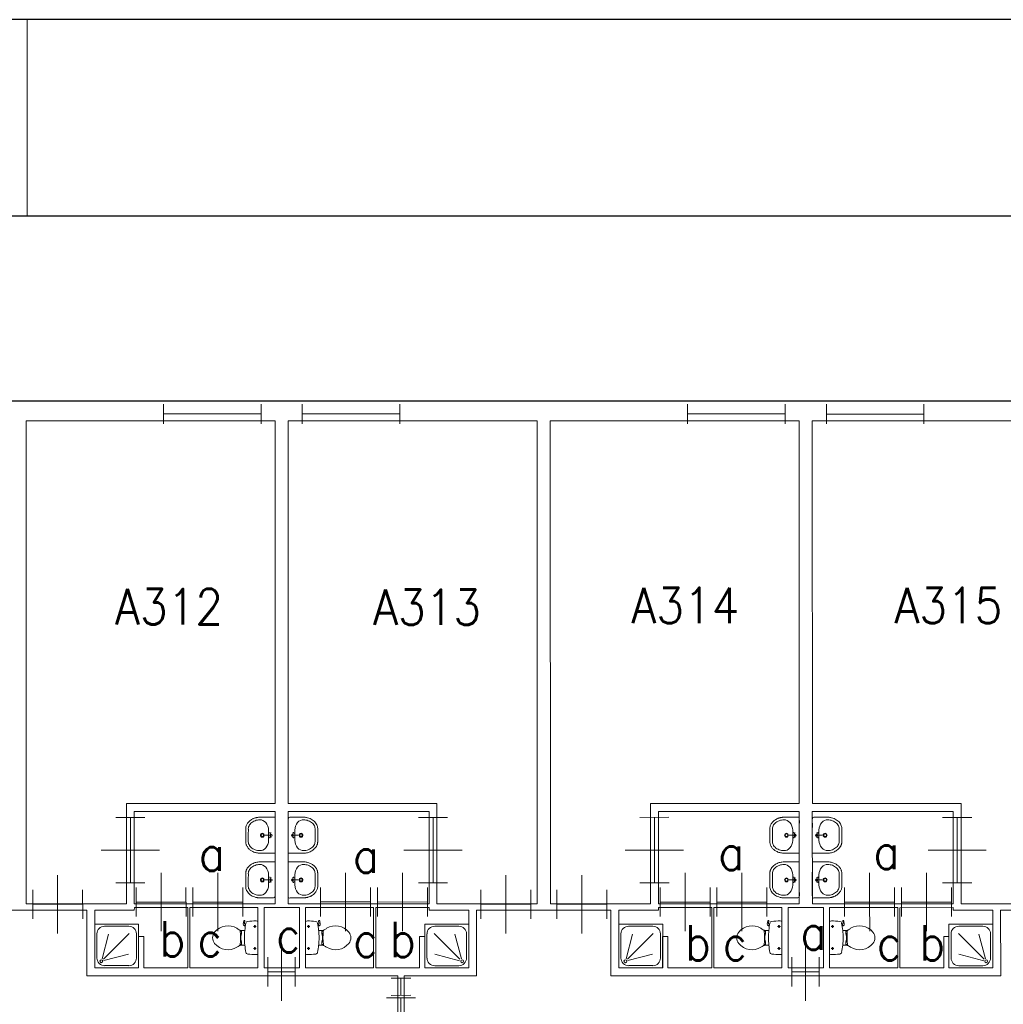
# Model space of a CAD drawing. Header units: metres. Extents: x 150886 to 151012, y 450412 to 450501.
# Tile 20 of 25: x 150949 to 150964, y 450486 to 450501. Entities that reach past the tile are written whole.
import ezdxf
from ezdxf.enums import TextEntityAlignment as Align

# ---------------------------------------------------------------- set-up
doc = ezdxf.new("R2010")
doc.units = ezdxf.units.M
doc.header["$MEASUREMENT"] = 0
for name, color, linetype, lineweight in [('BINNENMUUR', 7, 'Continuous', 0), ('BOUWKUNDE', 7, 'Continuous', 0), ('BUITENMUUR', 7, 'Continuous', 0), ('KADER', 7, 'Continuous', 0), ('LABEL', 7, 'Continuous', 0), ('SANITAIR', 7, 'Continuous', 0)]:
    doc.layers.add(name, color=color, linetype=linetype, lineweight=lineweight)
doc.styles.add('Style-STANDARD', font='STANDARD.shx')

# ---------------------------------------------------------------- blocks, each defined once
blk = doc.blocks.new('202_104')
at = {"layer": 'BOUWKUNDE', "color": 7, "linetype": 'Continuous', "lineweight": 0}
for p, q in [((0.187, 0), (0.187, 0.4)), ((-0.001, -0.2), (0, 0.2)), ((0.375, -0.2), (0.375, 0.2)), ((0, 0), (0.375, 0)), ((0.188, -0.4), (0.187, 0))]:
    blk.add_line(p, q, dxfattribs=at)
at = {"layer": 'KADER', "color": 7, "linetype": 'Continuous', "lineweight": 0, "extrusion": (0, 0, -1), "style": 'Style-STANDARD', "flags": 1}
for tag in ['soort', 'type']:
    blk.add_attdef(tag, (0, 0), '', height=0.324, rotation=108.1921, dxfattribs=at)
blk = doc.blocks.new('223_1')
at = {"layer": 'SANITAIR', "color": 7, "linetype": 'Continuous', "lineweight": 0}
for p, q in [((0.224, 0.951), (0.776, 0.949)), ((0.051, 0.225), (0.051, 0.775)), ((0.166, 0.209), (0.316, 0.769)), ((0.784, 0.784), (0.199, 0.199)), ((0.951, 0.775), (0.951, 0.224)), ((0.209, 0.166), (0.77, 0.315)), ((0.775, 0.049), (0.225, 0.049))]:
    blk.add_line(p, q, dxfattribs=at)
at = {"layer": 'SANITAIR', "color": 7, "linetype": 'Continuous', "lineweight": 0, "extrusion": (0, 0, -1), "flags": 128}
blk.add_lwpolyline([(0, 1), (0, 0), (-1, -0.001), (-1, 1)], close=True, dxfattribs=at)
at = {"layer": 'SANITAIR', "color": 7, "linetype": 'Continuous', "lineweight": 0, "extrusion": (0, 0, -1)}
blk.add_circle((-0.15, 0.15), 0.0315, dxfattribs=at)
for centre, start, end in [((-0.225, 0.775), 0.0001, 90.0001), ((-0.775, 0.775), 90.0001, 180.0001), ((-0.225, 0.225), 270.0001, 0.0001), ((-0.775, 0.225), 180.0001, 270.0001)]:
    blk.add_arc(centre, 0.175, start, end, dxfattribs=at)
blk = doc.blocks.new('202_105')
at = {"layer": 'BOUWKUNDE', "color": 7, "linetype": 'Continuous', "lineweight": 0}
for p, q in [((0.343, 0), (0.343, 0.4)), ((-0.001, -0.2), (0, 0.2)), ((0.686, -0.201), (0.686, 0.2)), ((0, 0), (0.687, -0.001)), ((0.343, -0.401), (0.343, 0))]:
    blk.add_line(p, q, dxfattribs=at)
at = {"layer": 'KADER', "color": 7, "linetype": 'Continuous', "lineweight": 0, "extrusion": (0, 0, -1), "style": 'Style-STANDARD', "flags": 1}
for tag in ['soort', 'type']:
    blk.add_attdef(tag, (0, 0), '', height=0.324, rotation=288.1925, dxfattribs=at)
blk = doc.blocks.new('202_106')
at = {"layer": 'BOUWKUNDE', "color": 7, "linetype": 'Continuous', "lineweight": 0}
for p, q in [((0.45, 0), (0.45, 0.4)), ((0, -0.2), (0.001, 0.2)), ((0.9, -0.2), (0.901, 0.2)), ((0, 0), (0.9, 0)), ((0.451, -0.4), (0.45, 0))]:
    blk.add_line(p, q, dxfattribs=at)
at = {"layer": 'KADER', "color": 7, "linetype": 'Continuous', "lineweight": 0, "extrusion": (0, 0, -1), "style": 'Style-STANDARD', "flags": 1}
for tag in ['type', 'soort']:
    blk.add_attdef(tag, (0, 0), '', height=0.324, rotation=198.1924, dxfattribs=at)
blk = doc.blocks.new('202_107')
at = {"layer": 'BOUWKUNDE', "color": 7, "linetype": 'Continuous', "lineweight": 0}
for p, q in [((0.343, 0), (0.343, 0.4)), ((-0.001, -0.2), (0, 0.2)), ((0.686, -0.2), (0.686, 0.2)), ((0, 0), (0.687, 0)), ((0.343, -0.4), (0.343, 0))]:
    blk.add_line(p, q, dxfattribs=at)
at = {"layer": 'KADER', "color": 7, "linetype": 'Continuous', "lineweight": 0, "extrusion": (0, 0, -1), "style": 'Style-STANDARD', "flags": 1}
for tag in ['soort', 'type']:
    blk.add_attdef(tag, (0, 0), '', height=0.324, rotation=288.1925, dxfattribs=at)
blk = doc.blocks.new('202_108')
at = {"layer": 'BOUWKUNDE', "color": 7, "linetype": 'Continuous', "lineweight": 0}
for p, q in [((0.343, 0), (0.344, 0.4)), ((0, -0.2), (0, 0.2)), ((0.687, -0.2), (0.687, 0.2)), ((0, 0), (0.687, 0)), ((0.343, -0.4), (0.343, 0))]:
    blk.add_line(p, q, dxfattribs=at)
at = {"layer": 'KADER', "color": 7, "linetype": 'Continuous', "lineweight": 0, "extrusion": (0, 0, -1), "style": 'Style-STANDARD', "flags": 1}
for tag in ['soort', 'type']:
    blk.add_attdef(tag, (0, 0), '', height=0.324, rotation=288.1925, dxfattribs=at)
blk = doc.blocks.new('WASTB')
at = {"layer": 'SANITAIR', "color": 7, "linetype": 'Continuous', "lineweight": 0}
for p, q in [((-9.9, 7.8), (-10, -8)), ((-6.3, 3.7), (-8.8, 2.8)), ((-6.5, -0.1), (-8.2, 4.4)), ((-6.5, -0.1), (-15.2, 0)), ((-6.3, -3.7), (-8.9, -3)), ((-6.5, -0.1), (-8.2, -4.5))]:
    blk.add_line(p, q, dxfattribs=at)
for centre, radius in [((-19.5, 0), 3), ((-19.5, 0), 2), ((-6.5, 0), 1.75)]:
    blk.add_circle(centre, radius, dxfattribs=at)
blk.add_ellipse((-21, 9.6), major_axis=(4, -13.6), ratio=0.751905, start_param=1.224555, end_param=2.997882, dxfattribs=at)
at = {"layer": 'SANITAIR', "color": 7, "linetype": 'Continuous', "lineweight": 0, "extrusion": (0, 0, -1)}
blk.add_ellipse((-21, -9.7), major_axis=(4, 13.6), ratio=0.751905, start_param=1.224555, end_param=2.997882, dxfattribs=at)
at = {"layer": 'SANITAIR', "color": 7, "linetype": 'Continuous', "lineweight": 0}
for points, weights, knots in [([(0.1, 27.4), (-11.7, 27.5), (-23.4, 27.5), (-23.5, 27.5), (-23.5, 27.5), (-45.5, 27), (-45, 9.1), (-45, 0), (-45, -9.1), (-45.5, -27.1), (-23.5, -27.5), (-23.5, -27.6), (-23.4, -27.6), (-11.7, -27.6), (0, -27.5), (0.1, -0.1), (0.1, 27.4)], [1, 1, 1, 1, 1, 0.707108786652, 1, 1, 1, 0.707108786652, 1, 1, 1, 1, 1, 1, 1], [0, 0, 0, 0.125, 0.125, 0.25, 0.25, 0.375, 0.375, 0.5, 0.5, 0.625, 0.625, 0.75, 0.75, 0.875, 0.875, 1, 1, 1]), ([(-23.4, -23.5), (-41.4, -23.2), (-41, -9.3), (-41, -9.2), (-41, -9.1), (-41, -0.1), (-40.9, 9), (-41, 9.1), (-41, 9.2), (-41.4, 23.1), (-23.4, 23.5)], [1, 0.707108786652, 1, 1, 1, 1, 1, 1, 1, 0.707108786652, 1], [0, 0, 0, 0.2, 0.2, 0.4, 0.4, 0.6, 0.6, 0.8, 0.8, 1, 1, 1])]:
    blk.add_rational_spline(points, weights, degree=2, knots=knots, dxfattribs=at)
blk = doc.blocks.new('221')
at = {"layer": 'SANITAIR', "color": 7, "linetype": 'Continuous', "lineweight": 0, "xscale": 0.00999781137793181, "yscale": 0.00999781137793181, "zscale": 0.00999781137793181, "rotation": 90.0002668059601}
blk.add_blockref('WASTB', (0, 0), dxfattribs=at)
blk = doc.blocks.new('WASTB_1')
at = {"layer": 'SANITAIR', "color": 7, "linetype": 'Continuous', "lineweight": 0}
for p, q in [((-6.5, 0.1), (-15.2, 0)), ((-10, 8), (-9.9, -7.9)), ((-6.3, 3.7), (-8.9, 3)), ((-6.5, 0.1), (-8.2, 4.5)), ((-6.5, 0.1), (-8.2, -4.4)), ((-6.3, -3.7), (-8.8, -2.9))]:
    blk.add_line(p, q, dxfattribs=at)
at = {"layer": 'SANITAIR', "color": 7, "linetype": 'Continuous', "lineweight": 0, "extrusion": (0, 0, -1)}
for centre, radius in [((19.5, 0), 3), ((19.5, 0), 2), ((6.5, 0), 1.75)]:
    blk.add_circle(centre, radius, dxfattribs=at)
at = {"layer": 'SANITAIR', "color": 7, "linetype": 'Continuous', "lineweight": 0}
blk.add_ellipse((-21, 9.7), major_axis=(4, -13.6), ratio=0.751905, start_param=1.224555, end_param=2.997882, dxfattribs=at)
at = {"layer": 'SANITAIR', "color": 7, "linetype": 'Continuous', "lineweight": 0, "extrusion": (0, 0, -1)}
blk.add_ellipse((-21, -9.6), major_axis=(4, 13.6), ratio=0.751905, start_param=1.224555, end_param=2.997882, dxfattribs=at)
at = {"layer": 'SANITAIR', "color": 7, "linetype": 'Continuous', "lineweight": 0}
for points, weights, knots in [([(0, 27.5), (-11.7, 27.5), (-23.4, 27.5), (-45.5, 27), (-45, 9.2), (-45, 0), (-45, -9.1), (-45.5, -27), (-23.5, -27.5), (-11.7, -27.5), (0.1, -27.4), (0.1, 0.1), (0, 27.5)], [1, 1, 1, 0.707108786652, 1, 1, 1, 0.707108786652, 1, 1, 1, 1, 1], [0, 0, 0, 0.166667, 0.166667, 0.333333, 0.333333, 0.5, 0.5, 0.666667, 0.666667, 0.833333, 0.833333, 1, 1, 1]), ([(-23.4, -23.5), (-41.4, -23.1), (-41, -9.2), (-41, -9.1), (-40.9, -9), (-41, 0.1), (-41, 9.1), (-41, 9.2), (-41, 9.3), (-41.4, 23.2), (-23.4, 23.5)], [1, 0.707108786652, 1, 1, 1, 1, 1, 1, 1, 0.707108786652, 1], [0, 0, 0, 0.2, 0.2, 0.4, 0.4, 0.6, 0.6, 0.8, 0.8, 1, 1, 1])]:
    blk.add_rational_spline(points, weights, degree=2, knots=knots, dxfattribs=at)
blk = doc.blocks.new('221_1')
at = {"layer": 'SANITAIR', "color": 7, "linetype": 'Continuous', "lineweight": 0, "xscale": 0.00999781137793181, "yscale": 0.00999781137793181, "zscale": 0.00999781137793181, "rotation": 89.9997331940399}
blk.add_blockref('WASTB_1', (0, 0), dxfattribs=at)
blk = doc.blocks.new('TOIL2B_1')
at = {"layer": 'SANITAIR', "color": 7, "linetype": 'Continuous', "lineweight": 0}
for p, q in [((25.5, -0.1), (-24.2, 0)), ((-13.6, -4.5), (-17.7, -4.5)), ((-15.6, -6.7), (-15.6, -2.5)), ((19.9, -4.5), (15.8, -4.5)), ((18, -6.6), (17.9, -2.5)), ((-10.4, -20.1), (-10.5, -23)), ((-9.4, -27.1), (-9.4, -25)), ((-9.4, -25), (-5, -25)), ((-6.1, -25), (-6, -26.9)), ((-5.1, -25.5), (-2.9, -25.5)), ((-5, -25), (-5, -26.7)), ((-2.9, -25.5), (-2.8, -26)), ((-2.8, -26), (4.1, -26)), ((4.2, -25.5), (4.1, -26)), ((6.4, -25.5), (4.2, -25.5)), ((6.3, -25), (6.3, -26.6)), ((10.8, -25), (6.3, -25)), ((7.4, -25.1), (7.4, -26.7)), ((10.7, -27), (10.8, -25)), ((11.7, -23), (11.8, -20)), ((18.5, -19.2), (18.9, -20.7)), ((18.8, -20.2), (21.7, -19.7)), ((21.8, -19.7), (21.5, -18.8)), ((26.8, -21.6), (21.6, -22.4)), ((22.9, -20.5), (26.5, -20)), ((27, -20.4), (27.3, -21))]:
    blk.add_line(p, q, dxfattribs=at)
at = {"layer": 'SANITAIR', "color": 7, "linetype": 'Continuous', "lineweight": 0, "extrusion": (0, 0, -1)}
for centre in [(15.6, -4.6), (-18, -4.6)]:
    blk.add_circle(centre, 1.2, dxfattribs=at)
at = {"layer": 'SANITAIR', "color": 7, "linetype": 'Continuous', "lineweight": 0}
for centre, radius, start, end in [((-20.7, -2.7), 4.34, 141.7701, 181.0195), ((90, -2.8), 115, 180.0003, 186.3312), ((22.1, -2.7), 4.34, 358.9812, 38.2305), ((-88.6, -2.8), 115, 353.6512, 0.0003), ((-21, -15.1), 3.4, 186.3312, 259.2907), ((0.7, 99.5), 120, 259.2907, 264.6984), ((-23.3, -23.1), 12.9, 326.1574, 0.0003), ((-9.4, -29.2), 2, 96.9361, 142.5803), ((0.7, 99.2), 119.8, 264.6984, 275.3022), ((1.6, -119.2), 92.6, 84.3008, 96.9361), ((10.6, -29), 2, 37.782, 84.3008), ((0.7, 99.5), 120, 275.3022, 280.7274), ((24.7, -23.1), 12.9, 180.0003, 213.8432), ((21.4, -20), 2.5, 195.9275, 278.4782), ((22.7, -19.6), 1, 191.8889, 277.2241), ((22.4, -15.2), 3.35, 280.7274, 353.6512), ((26.7, -20.6), 0.5, 15.7401, 97.2241), ((26.8, -21.2), 0.5, 278.4782, 15.7401), ((8.7, -45.7), 26.3, 148.908, 230.8795), ((24.8, -55.4), 45, 146.1574, 148.908), ((-7.4, -45.7), 26.3, 309.1211, 31.0926), ((-23.4, -55.4), 45, 31.0926, 33.8432), ((0.7, -55.6), 13.5, 230.8795, 309.1211)]:
    blk.add_arc(centre, radius, start, end, dxfattribs=at)
blk = doc.blocks.new('220_1')
at = {"layer": 'SANITAIR', "color": 7, "linetype": 'Continuous', "lineweight": 0, "xscale": 0.00999781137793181, "yscale": 0.00999781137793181, "zscale": 0.00999781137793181, "rotation": 359.9997331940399}
blk.add_blockref('TOIL2B_1', (-0.007, 0), dxfattribs=at)
blk = doc.blocks.new('TOIL2B')
at = {"layer": 'SANITAIR', "color": 7, "linetype": 'Continuous', "lineweight": 0}
for p, q in [((25.5, 0), (-24.1, -0.1)), ((-13.6, -4.5), (-17.7, -4.5)), ((-15.6, -6.6), (-15.6, -2.4)), ((19.9, -4.5), (15.8, -4.5)), ((18, -6.5), (18, -2.5)), ((-10.4, -20), (-10.4, -23)), ((-9.5, -27.1), (-9.4, -25)), ((-9.4, -25), (-5, -25)), ((-6, -25.1), (-6, -26.8)), ((-5, -25), (-5.1, -26.7)), ((-5.1, -25.5), (-2.8, -25.5)), ((-2.8, -25.5), (-2.8, -26)), ((-2.8, -26), (4.2, -26)), ((4.2, -25.5), (4.2, -26)), ((6.4, -25.5), (4.2, -25.5)), ((6.4, -25), (6.4, -26.6)), ((10.8, -25), (6.4, -25)), ((7.4, -25), (7.4, -26.8)), ((10.8, -27), (10.8, -25)), ((11.8, -23), (11.8, -20)), ((18.5, -19.2), (19, -20.6)), ((18.8, -20.2), (21.7, -19.6)), ((21.8, -19.7), (21.5, -18.8)), ((26.8, -21.6), (21.7, -22.4)), ((22.9, -20.5), (26.6, -20)), ((27.1, -20.4), (27.3, -21.1))]:
    blk.add_line(p, q, dxfattribs=at)
for centre in [(-15.6, -4.6), (18, -4.6)]:
    blk.add_circle(centre, 1.2, dxfattribs=at)
for centre, radius, start, end in [((-20.7, -2.7), 4.34, 141.7695, 181.0188), ((90, -2.8), 115, 179.9997, 186.3306), ((22.1, -2.7), 4.34, 358.9805, 38.2299), ((-88.6, -2.8), 115, 353.6505, 359.9997), ((-21, -15.1), 3.4, 186.3306, 259.2901), ((0.7, 99.5), 120, 259.2901, 264.6978), ((-23.3, -23.1), 12.9, 326.1568, 359.9997), ((-9.4, -29.2), 2, 96.9355, 142.5797), ((0.7, 99.2), 119.8, 264.6978, 275.3016), ((1.6, -119.2), 92.6, 84.3002, 96.9355), ((10.6, -29), 2, 37.7814, 84.3002), ((0.7, 99.5), 120, 275.3016, 280.7268), ((24.7, -23.1), 12.9, 179.9997, 213.8426), ((21.4, -20), 2.5, 195.9269, 278.4776), ((22.7, -19.5), 1, 191.8883, 277.2235), ((22.4, -15.2), 3.35, 280.7268, 353.6505), ((26.7, -20.6), 0.5, 15.7395, 97.2235), ((26.8, -21.2), 0.5, 278.4776, 15.7395), ((8.7, -45.7), 26.3, 148.9074, 230.8789), ((24.8, -55.4), 45, 146.1568, 148.9074), ((-7.4, -45.7), 26.3, 309.1205, 31.092), ((-23.4, -55.4), 45, 31.092, 33.8426), ((0.7, -55.6), 13.5, 230.8789, 309.1205)]:
    blk.add_arc(centre, radius, start, end, dxfattribs=at)
blk = doc.blocks.new('220')
at = {"layer": 'SANITAIR', "color": 7, "linetype": 'Continuous', "lineweight": 0, "xscale": 0.00999781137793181, "yscale": 0.00999781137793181, "zscale": 0.00999781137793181, "rotation": 0.0002668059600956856}
blk.add_blockref('TOIL2B', (-0.007, 0), dxfattribs=at)
blk = doc.blocks.new('202_109')
at = {"layer": 'BOUWKUNDE', "color": 7, "linetype": 'Continuous', "lineweight": 0}
for p, q in [((0.343, 0), (0.343, 0.4)), ((0, -0.2), (0, 0.2)), ((0.686, -0.201), (0.687, 0.2)), ((0, 0), (0.687, 0)), ((0.344, -0.4), (0.343, 0))]:
    blk.add_line(p, q, dxfattribs=at)
at = {"layer": 'KADER', "color": 7, "linetype": 'Continuous', "lineweight": 0, "style": 'Style-STANDARD', "flags": 1}
for tag in ['type', 'soort']:
    blk.add_attdef(tag, (0, 0), '', height=0.324, rotation=288.1925, dxfattribs=at)
blk = doc.blocks.new('202_110')
at = {"layer": 'BOUWKUNDE', "color": 7, "linetype": 'Continuous', "lineweight": 0}
for p, q in [((0.344, 0), (0.344, 0.401)), ((0.001, -0.2), (0, 0.2)), ((0.687, -0.2), (0.687, 0.201)), ((0, 0), (0.688, 0.001)), ((0.344, -0.4), (0.344, 0))]:
    blk.add_line(p, q, dxfattribs=at)
at = {"layer": 'KADER', "color": 7, "linetype": 'Continuous', "lineweight": 0, "style": 'Style-STANDARD', "flags": 1}
for tag in ['type', 'soort']:
    blk.add_attdef(tag, (0, 0), '', height=0.324, rotation=288.1925, dxfattribs=at)
blk = doc.blocks.new('202_111')
at = {"layer": 'BOUWKUNDE', "color": 7, "linetype": 'Continuous', "lineweight": 0}
for p, q in [((0.45, 0), (0.45, 0.4)), ((0, -0.2), (0, 0.2)), ((0.9, -0.2), (0.9, 0.2)), ((0, 0), (0.9, 0)), ((0.45, -0.4), (0.45, 0))]:
    blk.add_line(p, q, dxfattribs=at)
at = {"layer": 'KADER', "color": 7, "linetype": 'Continuous', "lineweight": 0, "style": 'Style-STANDARD', "flags": 1}
for tag in ['soort', 'type']:
    blk.add_attdef(tag, (0, 0), '', height=0.324, rotation=18.1924, dxfattribs=at)
blk = doc.blocks.new('223')
at = {"layer": 'SANITAIR', "color": 7, "linetype": 'Continuous', "lineweight": 0}
for p, q in [((0.224, 0.951), (0.775, 0.951)), ((0.049, 0.225), (0.049, 0.775)), ((0.164, 0.207), (0.315, 0.77)), ((0.784, 0.784), (0.199, 0.199)), ((0.949, 0.775), (0.949, 0.224)), ((0.209, 0.166), (0.769, 0.315)), ((0.775, 0.051), (0.225, 0.051))]:
    blk.add_line(p, q, dxfattribs=at)
at = {"layer": 'SANITAIR', "color": 7, "linetype": 'Continuous', "lineweight": 0, "flags": 128}
blk.add_lwpolyline([(-0.001, 1), (0, 0), (1, 0), (1, 0.999)], close=True, dxfattribs=at)
at = {"layer": 'SANITAIR', "color": 7, "linetype": 'Continuous', "lineweight": 0}
blk.add_circle((0.15, 0.15), 0.0315, dxfattribs=at)
at = {"layer": 'SANITAIR', "color": 7, "linetype": 'Continuous', "lineweight": 0, "extrusion": (0, 0, -1)}
for centre, start, end in [((-0.225, 0.775), 359.9999, 89.9999), ((-0.775, 0.775), 89.9999, 179.9999), ((-0.225, 0.225), 269.9999, 359.9999), ((-0.775, 0.225), 179.9999, 269.9999)]:
    blk.add_arc(centre, 0.175, start, end, dxfattribs=at)
blk = doc.blocks.new('202_112')
at = {"layer": 'BOUWKUNDE', "color": 7, "linetype": 'Continuous', "lineweight": 0}
for p, q in [((0.343, 0), (0.344, 0.4)), ((0.001, -0.2), (0, 0.2)), ((0.687, -0.2), (0.687, 0.2)), ((0, 0), (0.687, 0)), ((0.344, -0.4), (0.343, 0))]:
    blk.add_line(p, q, dxfattribs=at)
at = {"layer": 'KADER', "color": 7, "linetype": 'Continuous', "lineweight": 0, "style": 'Style-STANDARD', "flags": 1}
for tag in ['type', 'soort']:
    blk.add_attdef(tag, (0, 0), '', height=0.324, rotation=288.1925, dxfattribs=at)
blk = doc.blocks.new('204')
at = {"layer": 'BOUWKUNDE', "color": 7, "linetype": 'Continuous', "lineweight": 0}
for p, q in [((0, -0.101), (0, 0.101)), ((0, 0), (1, 0)), ((1, -0.101), (1, 0.101))]:
    blk.add_line(p, q, dxfattribs=at)
blk = doc.blocks.new('202_113')
at = {"layer": 'BOUWKUNDE', "color": 7, "linetype": 'Continuous', "lineweight": 0}
for p, q in [((0.187, -0.001), (0.187, 0.4)), ((-0.001, -0.2), (0, 0.2)), ((0.375, -0.201), (0.375, 0.199)), ((0, 0), (0.375, -0.001)), ((0.188, -0.4), (0.187, -0.001))]:
    blk.add_line(p, q, dxfattribs=at)
at = {"layer": 'KADER', "color": 7, "linetype": 'Continuous', "lineweight": 0, "extrusion": (0, 0, -1), "style": 'Style-STANDARD', "flags": 1}
for tag in ['soort', 'type']:
    blk.add_attdef(tag, (0, 0), '', height=0.324, rotation=108.1921, dxfattribs=at)
blk = doc.blocks.new('202_114')
at = {"layer": 'BOUWKUNDE', "color": 7, "linetype": 'Continuous', "lineweight": 0}
for p, q in [((0.343, 0), (0.343, 0.4)), ((-0.001, -0.2), (0, 0.2)), ((0.686, -0.2), (0.686, 0.2)), ((0, 0), (0.687, 0)), ((0.343, -0.4), (0.343, 0))]:
    blk.add_line(p, q, dxfattribs=at)
at = {"layer": 'KADER', "color": 7, "linetype": 'Continuous', "lineweight": 0, "extrusion": (0, 0, -1), "style": 'Style-STANDARD', "flags": 1}
for tag in ['soort', 'type']:
    blk.add_attdef(tag, (0, 0), '', height=0.324, rotation=288.1925, dxfattribs=at)
blk = doc.blocks.new('202_115')
at = {"layer": 'BOUWKUNDE', "color": 7, "linetype": 'Continuous', "lineweight": 0}
for p, q in [((0.45, -0.001), (0.449, 0.4)), ((-0.001, -0.2), (0, 0.2)), ((0.899, -0.201), (0.9, 0.199)), ((0, 0), (0.9, -0.001)), ((0.45, -0.401), (0.45, -0.001))]:
    blk.add_line(p, q, dxfattribs=at)
at = {"layer": 'KADER', "color": 7, "linetype": 'Continuous', "lineweight": 0, "extrusion": (0, 0, -1), "style": 'Style-STANDARD', "flags": 1}
for tag in ['type', 'soort']:
    blk.add_attdef(tag, (0, 0), '', height=0.324, rotation=198.1924, dxfattribs=at)
blk = doc.blocks.new('202_116')
at = {"layer": 'BOUWKUNDE', "color": 7, "linetype": 'Continuous', "lineweight": 0}
for p, q in [((0.343, 0), (0.343, 0.4)), ((-0.001, -0.2), (0, 0.2)), ((0.686, -0.201), (0.686, 0.2)), ((0, 0), (0.687, -0.001)), ((0.343, -0.401), (0.343, 0))]:
    blk.add_line(p, q, dxfattribs=at)
at = {"layer": 'KADER', "color": 7, "linetype": 'Continuous', "lineweight": 0, "extrusion": (0, 0, -1), "style": 'Style-STANDARD', "flags": 1}
for tag in ['soort', 'type']:
    blk.add_attdef(tag, (0, 0), '', height=0.324, rotation=288.1925, dxfattribs=at)
blk = doc.blocks.new('202_117')
at = {"layer": 'BOUWKUNDE', "color": 7, "linetype": 'Continuous', "lineweight": 0}
for p, q in [((0.343, 0.001), (0.344, 0.4)), ((0, -0.2), (0.001, 0.2)), ((0.687, -0.2), (0.687, 0.201)), ((0, 0), (0.687, 0)), ((0.344, -0.4), (0.343, 0.001))]:
    blk.add_line(p, q, dxfattribs=at)
at = {"layer": 'KADER', "color": 7, "linetype": 'Continuous', "lineweight": 0, "extrusion": (0, 0, -1), "style": 'Style-STANDARD', "flags": 1}
for tag in ['soort', 'type']:
    blk.add_attdef(tag, (0, 0), '', height=0.324, rotation=288.1925, dxfattribs=at)
blk = doc.blocks.new('202_118')
at = {"layer": 'BOUWKUNDE', "color": 7, "linetype": 'Continuous', "lineweight": 0}
for p, q in [((0.343, 0), (0.343, 0.4)), ((0, -0.2), (0, 0.2)), ((0.686, -0.2), (0.687, 0.2)), ((0, 0), (0.687, 0)), ((0.344, -0.4), (0.343, 0))]:
    blk.add_line(p, q, dxfattribs=at)
at = {"layer": 'KADER', "color": 7, "linetype": 'Continuous', "lineweight": 0, "style": 'Style-STANDARD', "flags": 1}
for tag in ['type', 'soort']:
    blk.add_attdef(tag, (0, 0), '', height=0.324, rotation=288.1925, dxfattribs=at)
blk = doc.blocks.new('202_119')
at = {"layer": 'BOUWKUNDE', "color": 7, "linetype": 'Continuous', "lineweight": 0}
for p, q in [((0.344, 0), (0.344, 0.4)), ((0.001, -0.2), (0, 0.2)), ((0.687, -0.2), (0.687, 0.2)), ((0, 0), (0.688, 0)), ((0.344, -0.4), (0.344, 0))]:
    blk.add_line(p, q, dxfattribs=at)
at = {"layer": 'KADER', "color": 7, "linetype": 'Continuous', "lineweight": 0, "style": 'Style-STANDARD', "flags": 1}
for tag in ['type', 'soort']:
    blk.add_attdef(tag, (0, 0), '', height=0.324, rotation=288.1925, dxfattribs=at)
blk = doc.blocks.new('202_120')
at = {"layer": 'BOUWKUNDE', "color": 7, "linetype": 'Continuous', "lineweight": 0}
for p, q in [((0.45, 0), (0.451, 0.4)), ((0.001, -0.2), (0, 0.2)), ((0.901, -0.2), (0.9, 0.2)), ((0, 0), (0.9, 0)), ((0.45, -0.4), (0.45, 0))]:
    blk.add_line(p, q, dxfattribs=at)
at = {"layer": 'KADER', "color": 7, "linetype": 'Continuous', "lineweight": 0, "style": 'Style-STANDARD', "flags": 1}
for tag in ['soort', 'type']:
    blk.add_attdef(tag, (0, 0), '', height=0.324, rotation=18.1924, dxfattribs=at)
blk = doc.blocks.new('202_191')
at = {"layer": 'BOUWKUNDE', "color": 7, "linetype": 'Continuous', "lineweight": 0}
for p, q in [((0.45, 0), (0.45, 0.4)), ((0, -0.2), (0, 0.2)), ((0.9, -0.2), (0.899, 0.2)), ((0, 0), (0.9, 0)), ((0.449, -0.4), (0.45, 0))]:
    blk.add_line(p, q, dxfattribs=at)
at = {"layer": 'KADER', "color": 7, "linetype": 'Continuous', "lineweight": 0, "style": 'Style-STANDARD', "flags": 1}
for tag in ['soort', 'type']:
    blk.add_attdef(tag, (0, 0), '', height=0.324, rotation=18.1924, dxfattribs=at)
blk = doc.blocks.new('204_6')
at = {"layer": 'BOUWKUNDE', "color": 7, "linetype": 'Continuous', "lineweight": 0}
for p, q in [((0, -0.15), (0, 0.151)), ((0, 0), (0.264, 0.001)), ((0.264, -0.15), (0.263, 0.15))]:
    blk.add_line(p, q, dxfattribs=at)
blk = doc.blocks.new('A3L')
at = {"layer": 'KADER', "color": 7, "linetype": 'Continuous', "lineweight": 30}
for p, q in [((2, 57.401), (-82, 57.401)), ((0, 55.4), (-77, 55.4))]:
    blk.add_line(p, q, dxfattribs=at)
at = {"layer": 'KADER', "color": 7, "linetype": 'Continuous', "lineweight": 0}
blk.add_line((-40.002, 57.4), (-40.002, 55.4), dxfattribs=at)

msp = doc.modelspace()

# ---------------------------------------------------------------- linework, layer by layer
at = {"layer": 'BINNENMUUR', "color": 7, "linetype": 'Continuous', "lineweight": 13, "flags": 128}
for points in [[(150949.054, 450495.132), (150949.055, 450487.757), (150950.584, 450487.757), (150950.584, 450489.287), (150952.854, 450489.287), (150952.854, 450495.132)], [(150953.054, 450495.132), (150953.054, 450489.286), (150955.324, 450489.287), (150955.324, 450487.757), (150956.855, 450487.757), (150956.854, 450495.132)], [(150957.054, 450495.131), (150957.055, 450487.757), (150958.584, 450487.757), (150958.584, 450489.287), (150960.855, 450489.287), (150960.854, 450495.132)], [(150961.054, 450495.132), (150961.055, 450489.287), (150963.324, 450489.287), (150963.324, 450487.756), (150964.854, 450487.757), (150964.854, 450495.132)], [(150950.704, 450489.167), (150950.704, 450487.757), (150952.855, 450487.757), (150952.854, 450489.167)], [(150953.055, 450489.167), (150953.055, 450487.757), (150955.204, 450487.757), (150955.205, 450489.167)], [(150958.705, 450489.167), (150958.704, 450487.757), (150960.854, 450487.757), (150960.854, 450489.167)], [(150961.054, 450489.167), (150961.055, 450487.757), (150963.204, 450487.757), (150963.205, 450489.167)], [(150936.365, 450486.658), (150936.364, 450485.256), (150939.929, 450485.256), (150939.929, 450484.256), (150941.979, 450484.256), (150941.98, 450485.257), (150947.929, 450485.256), (150947.929, 450484.256), (150949.98, 450484.256), (150949.98, 450485.256), (150954.725, 450485.257), (150954.725, 450486.657), (150949.979, 450486.657), (150949.979, 450487.657), (150947.93, 450487.657), (150947.93, 450486.657), (150941.979, 450486.657), (150941.979, 450487.657), (150939.93, 450487.658), (150939.929, 450486.657)], [(150950.099, 450487.657), (150950.1, 450486.777), (150950.769, 450486.777), (150950.77, 450487.257), (150950.85, 450487.257), (150950.849, 450486.777), (150951.52, 450486.777), (150951.52, 450487.697), (150950.705, 450487.698), (150950.704, 450487.657)], [(150951.55, 450487.697), (150951.551, 450486.777), (150952.59, 450486.777), (150952.59, 450487.697)], [(150952.685, 450487.697), (150952.684, 450486.777), (150953.224, 450486.777), (150953.225, 450487.697)], [(150953.319, 450487.697), (150953.318, 450486.776), (150954.358, 450486.777), (150954.358, 450487.697)], [(150954.389, 450487.697), (150954.389, 450486.777), (150955.06, 450486.777), (150955.059, 450487.257), (150955.139, 450487.257), (150955.14, 450486.777), (150955.809, 450486.777), (150955.809, 450487.657), (150955.204, 450487.657), (150955.205, 450487.697)], [(150954.825, 450486.657), (150954.825, 450485.256), (150955.929, 450485.256), (150955.929, 450484.256), (150957.98, 450484.256), (150957.98, 450485.256), (150963.929, 450485.256), (150963.929, 450484.256), (150964.904, 450484.256), (150964.904, 450487.657), (150963.929, 450487.657), (150963.93, 450486.657), (150957.979, 450486.657), (150957.979, 450487.657), (150955.93, 450487.657), (150955.93, 450486.657)], [(150958.099, 450487.657), (150958.1, 450486.777), (150958.769, 450486.777), (150958.769, 450487.257), (150958.849, 450487.257), (150958.849, 450486.777), (150959.52, 450486.777), (150959.52, 450487.697), (150958.705, 450487.697), (150958.704, 450487.657)], [(150959.551, 450487.697), (150959.55, 450486.777), (150960.59, 450486.777), (150960.591, 450487.697)], [(150960.685, 450487.697), (150960.684, 450486.777), (150961.224, 450486.777), (150961.225, 450487.697)], [(150961.318, 450487.697), (150961.318, 450486.777), (150962.359, 450486.777), (150962.358, 450487.697)], [(150962.389, 450487.696), (150962.389, 450486.777), (150963.06, 450486.777), (150963.06, 450487.257), (150963.14, 450487.257), (150963.14, 450486.777), (150963.809, 450486.777), (150963.809, 450487.657), (150963.204, 450487.657), (150963.205, 450487.697)]]:
    msp.add_lwpolyline(points, close=True, dxfattribs=at)
at = {"layer": 'BUITENMUUR', "color": 7, "linetype": 'Continuous', "lineweight": 30, "flags": 128}
msp.add_lwpolyline([(150968.654, 450478.098), (150968.654, 450476.463), (150993.254, 450476.463), (150993.255, 450484.238), (150993.255, 450495.391), (150968.655, 450495.391), (150968.654, 450493.767), (150965.254, 450493.766), (150965.254, 450495.432), (150908.654, 450495.432), (150908.654, 450493.808), (150904.655, 450493.807), (150904.654, 450478.106), (150908.654, 450478.107), (150908.655, 450476.482), (150965.255, 450476.482), (150965.254, 450478.098)], close=True, dxfattribs=at)

# ---------------------------------------------------------------- block references
at = {"layer": 'BOUWKUNDE', "color": 7, "linetype": 'Continuous', "lineweight": 0, "extrusion": (0, 0, -1)}
for name, p, xscale, yscale, zscale, rotation in [('204', (-150952.64, 450495.235), 1.489406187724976, 1.489406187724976, 1.489406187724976, 0.0001791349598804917), ('204', (-150960.64, 450495.235), 1.489406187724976, 1.489406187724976, 1.489406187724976, 0.0001791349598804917), ('202_106', (-150950.645, 450489.075), 1.111111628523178, 1.111111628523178, 1.111111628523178, 270.0002401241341), ('202_115', (-150958.644, 450489.075), 1.111111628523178, 1.111111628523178, 1.111111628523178, 270.0002401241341), ('202_107', (-150951.493, 450487.783), 1.111111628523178, 1.111111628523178, 1.111111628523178, 0.0003148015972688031), ('202_108', (-150952.361, 450487.783), 1.111111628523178, 1.111111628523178, 1.111111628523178, 0.0003148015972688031), ('202_116', (-150959.493, 450487.783), 1.111111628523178, 1.111111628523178, 1.111111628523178, 0.0003148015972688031), ('202_117', (-150960.361, 450487.783), 1.111111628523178, 1.111111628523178, 1.111111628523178, 0.0003148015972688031), ('202_105', (-150949.915, 450487.749), 1.111111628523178, 1.111111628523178, 1.111111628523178, 0.0003148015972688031), ('202_114', (-150957.915, 450487.748), 1.111111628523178, 1.111111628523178, 1.111111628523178, 0.0003148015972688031), ('202_104', (-150952.743, 450486.717), 1.111111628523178, 1.111111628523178, 1.111111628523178, 180), ('202_113', (-150960.743, 450486.716), 1.111111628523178, 1.111111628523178, 1.111111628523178, 180)]:
    msp.add_blockref(name, p, dxfattribs=dict(at, xscale=xscale, yscale=yscale, zscale=zscale, rotation=rotation))
at = {"layer": 'BOUWKUNDE', "color": 7, "linetype": 'Continuous', "lineweight": 0}
for name, p, xscale, yscale, zscale, rotation in [('204', (150953.269, 450495.235), 1.489406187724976, 1.489406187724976, 1.489406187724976, 359.9998208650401), ('204', (150961.269, 450495.234), 1.489406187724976, 1.489406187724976, 1.489406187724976, 359.9998208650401), ('202_111', (150955.265, 450489.075), 1.111111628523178, 1.111111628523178, 1.111111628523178, 269.9997598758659), ('202_120', (150963.265, 450489.075), 1.111111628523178, 1.111111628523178, 1.111111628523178, 269.9997598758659), ('202_109', (150953.548, 450487.784), 1.111111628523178, 1.111111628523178, 1.111111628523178, 359.9996851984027), ('202_110', (150954.415, 450487.783), 1.111111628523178, 1.111111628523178, 1.111111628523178, 359.9996851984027), ('202_118', (150961.548, 450487.783), 1.111111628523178, 1.111111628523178, 1.111111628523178, 359.9996851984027), ('202_119', (150962.415, 450487.783), 1.111111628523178, 1.111111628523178, 1.111111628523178, 359.9996851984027), ('202_112', (150955.993, 450487.748), 1.111111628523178, 1.111111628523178, 1.111111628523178, 359.9996851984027), ('204_6', (150954.774, 450486.621), 0.9999953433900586, 0.9999953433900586, 0.9999953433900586, 270), ('202_191', (150954.774, 450486.321), 1.111111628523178, 1.111111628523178, 1.111111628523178, 269.9997598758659)]:
    msp.add_blockref(name, p, dxfattribs=dict(at, xscale=xscale, yscale=yscale, zscale=zscale, rotation=rotation))
at = {"layer": 'KADER', "color": 7, "linetype": 'Continuous', "lineweight": 0, "xscale": 1.5, "yscale": 1.5, "zscale": 1.5}
msp.add_blockref('A3L', (151009.07, 450415.155), dxfattribs=at)
at = {"layer": 'SANITAIR', "color": 7, "linetype": 'Continuous', "lineweight": 0, "extrusion": (0, 0, -1)}
for name, p, xscale, yscale, zscale, rotation in [('221_1', (-150952.854, 450488.803), 0.9999953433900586, 0.9999953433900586, 0.9999953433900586, 90.0002668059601), ('221_1', (-150960.855, 450488.803), 0.9999953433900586, 0.9999953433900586, 0.9999953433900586, 90.0002668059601), ('221_1', (-150953.054, 450488.121), 0.9999953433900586, 0.9999953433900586, 0.9999953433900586, 270.0002668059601), ('221_1', (-150961.055, 450488.121), 0.9999953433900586, 0.9999953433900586, 0.9999953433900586, 270.0002668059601), ('220_1', (-150952.591, 450487.237), 0.9999953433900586, 0.9999953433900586, 0.9999953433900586, 90.0002668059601), ('220_1', (-150960.591, 450487.237), 0.9999953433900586, 0.9999953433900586, 0.9999953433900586, 90.0002668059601), ('223_1', (-150950.1, 450486.777), 0.6699992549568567, 0.6699992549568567, 0.6699992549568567, 90.00039821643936), ('223_1', (-150958.1, 450486.777), 0.6699992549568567, 0.6699992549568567, 0.6699992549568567, 90.00039821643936)]:
    msp.add_blockref(name, p, dxfattribs=dict(at, xscale=xscale, yscale=yscale, zscale=zscale, rotation=rotation))
at = {"layer": 'SANITAIR', "color": 7, "linetype": 'Continuous', "lineweight": 0}
for name, p, xscale, yscale, zscale, rotation in [('221', (150953.054, 450488.803), 0.9999953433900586, 0.9999953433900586, 0.9999953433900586, 89.9997331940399), ('221', (150961.055, 450488.803), 0.9999953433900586, 0.9999953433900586, 0.9999953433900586, 89.9997331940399), ('221', (150952.854, 450488.121), 0.9999953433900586, 0.9999953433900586, 0.9999953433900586, 269.9997331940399), ('221', (150960.855, 450488.121), 0.9999953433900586, 0.9999953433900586, 0.9999953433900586, 269.9997331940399), ('220', (150953.318, 450487.237), 0.9999953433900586, 0.9999953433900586, 0.9999953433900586, 89.9997331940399), ('220', (150961.318, 450487.237), 0.9999953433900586, 0.9999953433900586, 0.9999953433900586, 89.9997331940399), ('223', (150955.809, 450486.777), 0.6699992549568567, 0.6699992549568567, 0.6699992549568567, 89.99960178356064), ('223', (150963.809, 450486.777), 0.6699992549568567, 0.6699992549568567, 0.6699992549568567, 89.99960178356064)]:
    msp.add_blockref(name, p, dxfattribs=dict(at, xscale=xscale, yscale=yscale, zscale=zscale, rotation=rotation))

# ---------------------------------------------------------------- texts
at = {"layer": 'LABEL', "color": 7, "linetype": 'Continuous', "lineweight": 0, "style": 'Style-STANDARD'}
for s, p in [('A312', (150950.412, 450492.293)), ('A314', (150958.294, 450492.311)), ('A315', (150962.31, 450492.311)), ('A313', (150954.351, 450492.284)), ('a', (150951.688, 450488.528)), ('a', (150959.617, 450488.54)), ('a', (150961.986, 450488.555)), ('a', (150954.04, 450488.497)), ('b', (150951.085, 450487.221)), ('b', (150954.603, 450487.212)), ('b', (150959.108, 450487.161)), ('a', (150960.871, 450487.323)), ('b', (150962.686, 450487.161)), ('c', (150951.666, 450487.221)), ('c', (150952.865, 450487.281)), ('c', (150954.045, 450487.212)), ('c', (150959.684, 450487.16)), ('c', (150962.038, 450487.161))]:
    msp.add_text(s, height=0.54, rotation=359.9997, dxfattribs=at).set_placement(p, align=Align.MIDDLE_LEFT)

doc.saveas('drawing.dxf')
